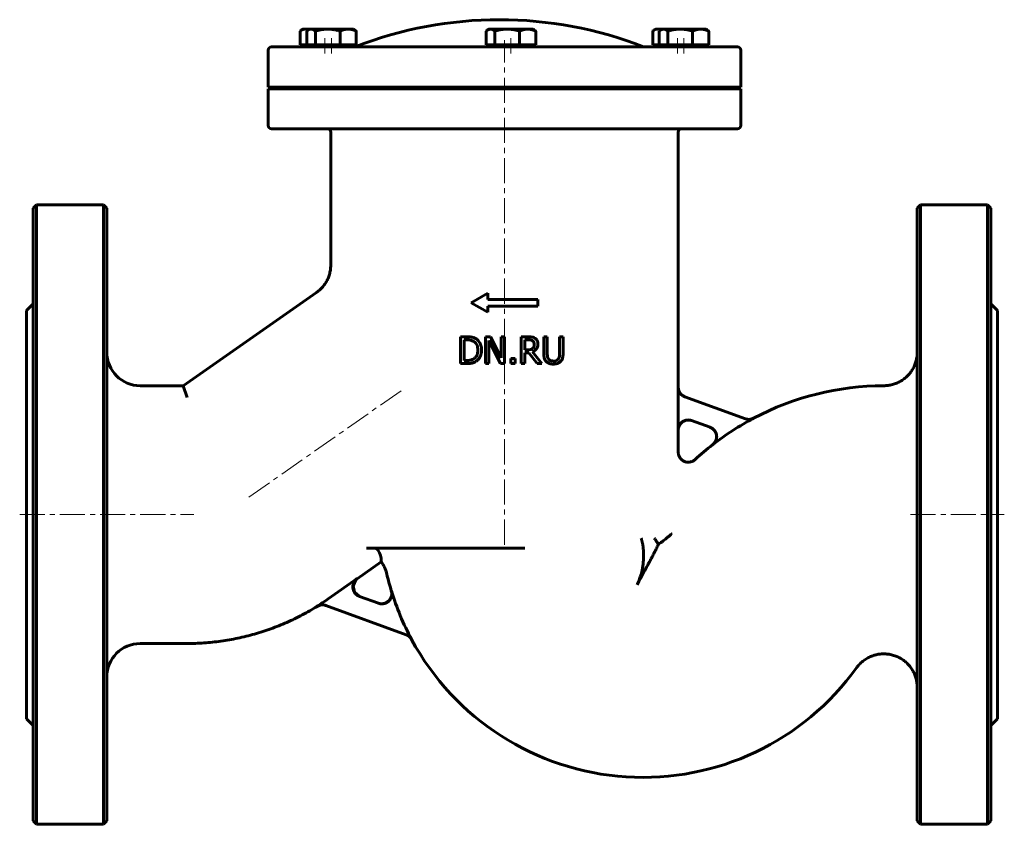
# Model space of a CAD drawing. Header units: millimetres. Extents: x -147 to 147, y -120 to 120.
import ezdxf

# ---------------------------------------------------------------- set-up
doc = ezdxf.new("R2010")
doc.units = ezdxf.units.MM
doc.linetypes.add('K5LT_AXLED', pattern=[12, 7.5, -1.5, 1.5, -1.5])
doc.linetypes.add('K5LT_BASIC', pattern=[0])
doc.layers.add('Системный слой (1)', color=7, linetype='Continuous', true_color=0x6c6c6c)

# ---------------------------------------------------------------- blocks, each defined once
blk = doc.blocks.new('U0')
at = {"layer": 'Системный слой (1)', "color": 143, "linetype": 'K5LT_BASIC', "lineweight": 60, "true_color": 0x33acca}
for p, q in [((-121, -27.66), (-121, 63.84)), ((-121, -119.16), (-121, -27.66))]:
    blk.add_line(p, q, dxfattribs=at)
blk = doc.blocks.new('U1')
at = {"layer": 'Системный слой (1)', "color": 143, "linetype": 'K5LT_BASIC', "lineweight": 60, "true_color": 0x33acca}
for start, end in [(90.123, 117.9012), (127.8808, 132.6134)]:
    blk.add_arc((111.2, -72.66), 83.5, start, end, dxfattribs=at)
blk = doc.blocks.new('U2')
at = {"layer": 'Системный слой (1)', "color": 143, "linetype": 'K5LT_BASIC', "lineweight": 60, "true_color": 0x33acca}
for p, q in [((49.64, 10.36), (49.64, 86.54)), ((49.64, -9.01), (49.64, -2.41))]:
    blk.add_line(p, q, dxfattribs=at)
blk = doc.blocks.new('U3')
at = {"layer": 'Системный слой (1)', "color": 143, "linetype": 'K5LT_BASIC', "lineweight": 60, "true_color": 0x33acca}
for p, q in [((-46.61, -47.14), (-46.22, -46.81)), ((-47.47, -48.9), (-46.61, -47.14)), ((-47.06, -50.81), (-47.47, -48.9)), ((-45.52, -52.08), (-47.06, -50.81))]:
    blk.add_line(p, q, dxfattribs=at)
blk = doc.blocks.new('U4')
at = {"layer": 'Системный слой (1)', "color": 143, "linetype": 'K5LT_BASIC', "lineweight": 60, "true_color": 0x33acca}
for p, q in [((143, 63.84), (143, -27.66)), ((143, -27.66), (143, -119.16))]:
    blk.add_line(p, q, dxfattribs=at)
blk = doc.blocks.new('U5')
at = {"layer": 'Системный слой (1)', "color": 143, "linetype": 'K5LT_BASIC', "lineweight": 60, "true_color": 0x33acca}
for p, q in [((-143, 63.84), (-143, -27.66)), ((-143, -27.66), (-143, -119.16))]:
    blk.add_line(p, q, dxfattribs=at)
blk = doc.blocks.new('U6')
at = {"layer": 'Системный слой (1)', "color": 143, "linetype": 'K5LT_BASIC', "lineweight": 60, "true_color": 0x33acca}
for p, q in [((121, -27.66), (121, 63.84)), ((121, -119.16), (121, -27.66))]:
    blk.add_line(p, q, dxfattribs=at)
blk = doc.blocks.new('U7')
at = {"layer": 'Системный слой (1)', "color": 143, "linetype": 'K5LT_BASIC', "lineweight": 60, "true_color": 0x33acca}
for p, q in [((-145, -27.66), (-145, 33.34)), ((-145, -88.66), (-145, -27.66))]:
    blk.add_line(p, q, dxfattribs=at)
blk = doc.blocks.new('U8')
at = {"layer": 'Системный слой (1)', "color": 143, "linetype": 'K5LT_BASIC', "lineweight": 60, "true_color": 0x33acca}
for start, end in [(193.0608, 196.8578), (208.3372, 324.3458)]:
    blk.add_arc((39.09, -27.66), 78.5, start, end, dxfattribs=at)
blk = doc.blocks.new('U9')
at = {"layer": 'Системный слой (1)', "color": 143, "linetype": 'K5LT_BASIC', "lineweight": 60, "true_color": 0x33acca}
for p, q in [((145, -27.66), (145, 33.34)), ((145, -88.66), (145, -27.66))]:
    blk.add_line(p, q, dxfattribs=at)
blk = doc.blocks.new('U10')
at = {"layer": 'Системный слой (1)', "color": 143, "linetype": 'K5LT_BASIC', "lineweight": 60, "true_color": 0x33acca}
for p, q in [((42.18, 116.89), (42.02, 116.76)), ((42.34, 117), (42.18, 116.89)), ((42.49, 117.1), (42.34, 117)), ((42.77, 117.23), (42.49, 117.1)), ((43.04, 117.31), (42.77, 117.23)), ((43.31, 117.34), (43.04, 117.31))]:
    blk.add_line(p, q, dxfattribs=at)
blk = doc.blocks.new('U11')
at = {"layer": 'Системный слой (1)', "color": 143, "linetype": 'K5LT_BASIC', "lineweight": 60, "true_color": 0x33acca}
for p, q in [((43.62, 117.3), (43.31, 117.34)), ((43.94, 117.19), (43.62, 117.3)), ((44.27, 117), (43.94, 117.19))]:
    blk.add_line(p, q, dxfattribs=at)
blk = doc.blocks.new('U12')
at = {"layer": 'Системный слой (1)', "color": 143, "linetype": 'K5LT_BASIC', "lineweight": 60, "true_color": 0x33acca}
for p, q in [((44.12, 116.89), (43.96, 116.76)), ((44.28, 117), (44.12, 116.89)), ((44.43, 117.1), (44.28, 117)), ((44.71, 117.23), (44.43, 117.1)), ((44.97, 117.31), (44.71, 117.23)), ((45.24, 117.34), (44.97, 117.31))]:
    blk.add_line(p, q, dxfattribs=at)
blk = doc.blocks.new('U13')
at = {"layer": 'Системный слой (1)', "color": 143, "linetype": 'K5LT_BASIC', "lineweight": 60, "true_color": 0x33acca}
for p, q in [((-72.79, 99.54), (37.32, 99.54)), ((37.32, 99.54), (68.3, 99.54))]:
    blk.add_line(p, q, dxfattribs=at)
blk = doc.blocks.new('U14')
at = {"layer": 'Системный слой (1)', "color": 143, "linetype": 'K5LT_BASIC', "lineweight": 60, "true_color": 0x33acca}
for p, q in [((-7.54, 116.89), (-7.7, 116.76)), ((-7.38, 117), (-7.54, 116.89)), ((-7.23, 117.1), (-7.38, 117)), ((-6.95, 117.23), (-7.23, 117.1)), ((-6.68, 117.31), (-6.95, 117.23)), ((-6.42, 117.34), (-6.68, 117.31))]:
    blk.add_line(p, q, dxfattribs=at)
blk = doc.blocks.new('U15')
at = {"layer": 'Системный слой (1)', "color": 143, "linetype": 'K5LT_BASIC', "lineweight": 60, "true_color": 0x33acca}
for p, q in [((-61.13, 116.89), (-61.29, 116.76)), ((-60.97, 117), (-61.13, 116.89)), ((-60.82, 117.1), (-60.97, 117)), ((-60.55, 117.23), (-60.82, 117.1)), ((-60.28, 117.31), (-60.55, 117.23)), ((-60.01, 117.34), (-60.28, 117.31))]:
    blk.add_line(p, q, dxfattribs=at)
blk = doc.blocks.new('U16')
at = {"layer": 'Системный слой (1)', "color": 143, "linetype": 'K5LT_BASIC', "lineweight": 60, "true_color": 0x33acca}
for p, q in [((-63.07, 116.89), (-63.23, 116.76)), ((-62.91, 117), (-63.07, 116.89)), ((-62.76, 117.1), (-62.91, 117)), ((-62.48, 117.23), (-62.76, 117.1)), ((-62.21, 117.31), (-62.48, 117.23)), ((-61.95, 117.34), (-62.21, 117.31))]:
    blk.add_line(p, q, dxfattribs=at)
blk = doc.blocks.new('U17')
at = {"layer": 'Системный слой (1)', "color": 143, "linetype": 'K5LT_BASIC', "lineweight": 60, "true_color": 0x33acca}
for p, q in [((-61.63, 117.3), (-61.95, 117.34)), ((-61.31, 117.19), (-61.63, 117.3)), ((-60.98, 117), (-61.31, 117.19))]:
    blk.add_line(p, q, dxfattribs=at)

msp = doc.modelspace()

# ---------------------------------------------------------------- linework, layer by layer
at = {"layer": 'Системный слой (1)', "color": 143, "linetype": 'K5LT_BASIC', "lineweight": 60, "true_color": 0x33acca}
for p, q in [((-63.23, 112.64), (-63.23, 116.76)), ((-62.34, 117.34), (-62.76, 117.1)), ((-62.34, 117.34), (-61.95, 117.34)), ((-61.95, 117.34), (-60.4, 117.34)), ((-61.29, 112.64), (-61.29, 116.76)), ((-60.4, 117.34), (-60.82, 117.1)), ((-60.4, 117.34), (-60.01, 117.34)), ((-60.01, 117.34), (-55.03, 117.34)), ((-58.72, 112.64), (-58.72, 116.76)), ((-55.03, 117.34), (-48.92, 117.34)), ((-51.33, 112.64), (-51.33, 116.76)), ((-48.92, 117.34), (-47.4, 117.34)), ((-47.4, 117.34), (-46.98, 117.1)), ((-46.51, 112.64), (-46.51, 116.76)), ((-7.7, 112.64), (-7.7, 116.76)), ((-6.81, 117.34), (-7.23, 117.1)), ((-6.81, 117.34), (-6.42, 117.34)), ((-6.42, 117.34), (-1.43, 117.34)), ((-5.13, 112.64), (-5.13, 116.76)), ((-1.43, 117.34), (4.67, 117.34)), ((2.26, 112.64), (2.26, 116.76)), ((4.67, 117.34), (6.19, 117.34)), ((6.19, 117.34), (6.61, 117.1)), ((7.08, 112.64), (7.08, 116.76)), ((42.02, 112.64), (42.02, 116.76)), ((42.91, 117.34), (42.49, 117.1)), ((42.91, 117.34), (43.31, 117.34)), ((43.31, 117.34), (44.85, 117.34)), ((43.96, 112.64), (43.96, 116.76)), ((44.85, 117.34), (44.43, 117.1)), ((44.85, 117.34), (45.24, 117.34)), ((45.24, 117.34), (50.22, 117.34)), ((46.53, 112.64), (46.53, 116.76)), ((50.22, 117.34), (56.33, 117.34)), ((53.92, 112.64), (53.92, 116.76)), ((56.33, 117.34), (57.85, 117.34)), ((57.85, 117.34), (58.27, 117.1)), ((58.74, 112.64), (58.74, 116.76)), ((67.3, 112.04), (-71.79, 112.04)), ((-61.95, 112.64), (-63.23, 112.64)), ((-62.34, 112.64), (-62.34, 112.04)), ((-61.29, 112.64), (-61.95, 112.64)), ((-60.01, 112.64), (-61.29, 112.64)), ((-60.4, 112.64), (-60.4, 112.04)), ((-58.72, 112.64), (-60.01, 112.64)), ((-55.03, 112.64), (-58.72, 112.64)), ((-51.33, 112.64), (-55.03, 112.64)), ((-48.92, 112.64), (-51.33, 112.64)), ((-46.51, 112.64), (-48.92, 112.64)), ((-47.4, 112.64), (-47.4, 112.04)), ((-6.42, 112.64), (-7.7, 112.64)), ((-6.81, 112.64), (-6.81, 112.04)), ((-5.13, 112.64), (-6.42, 112.64)), ((-1.43, 112.64), (-5.13, 112.64)), ((2.26, 112.64), (-1.43, 112.64)), ((4.67, 112.64), (2.26, 112.64)), ((7.08, 112.64), (4.67, 112.64)), ((6.19, 112.64), (6.19, 112.04)), ((43.31, 112.64), (42.02, 112.64)), ((42.91, 112.64), (42.91, 112.04)), ((43.96, 112.64), (43.31, 112.64)), ((45.24, 112.64), (43.96, 112.64)), ((44.85, 112.64), (44.85, 112.04)), ((46.53, 112.64), (45.24, 112.64)), ((50.22, 112.64), (46.53, 112.64)), ((53.92, 112.64), (50.22, 112.64)), ((56.33, 112.64), (53.92, 112.64)), ((58.74, 112.64), (56.33, 112.64)), ((57.85, 112.64), (57.85, 112.04)), ((-72.79, 100.04), (-72.79, 111.04)), ((68.3, 100.04), (68.3, 111.04)), ((-72.79, 100.04), (68.3, 100.04)), ((-9.74, 99.54), (-9.74, 100.04)), ((5.26, 99.54), (5.26, 100.04)), ((-72.79, 88.54), (-72.79, 99.54)), ((68.3, 88.54), (68.3, 99.54)), ((-71.79, 87.54), (67.3, 87.54)), ((-54.13, 46.86), (-54.13, 86.54)), ((-143, 63.84), (-142, 64.84)), ((-142, -27.66), (-142, 64.84)), ((-122, 64.84), (-142, 64.84)), ((-122, 64.84), (-122, -27.66)), ((-121, 63.84), (-122, 64.84)), ((121, 63.84), (122, 64.84)), ((122, 64.84), (122, -27.66)), ((142, 64.84), (122, 64.84)), ((142, -27.66), (142, 64.84)), ((143, 63.84), (142, 64.84)), ((-54.13, 46.86), (-54.13, 46.86)), ((-98.14, 10.84), (-58.39, 38.67)), ((-58.39, 38.67), (-58.39, 38.67)), ((-12.24, 35.62), (-7.24, 38.46)), ((-7.24, 36.62), (-7.24, 38.46)), ((-145, 33.34), (-143, 35.34)), ((-12.24, 35.62), (-7.24, 32.79)), ((-7.24, 36.62), (7.76, 36.62)), ((7.76, 34.62), (7.76, 36.62)), ((145, 33.34), (143, 35.34)), ((-7.24, 32.79), (-7.24, 34.62)), ((-7.24, 34.62), (7.76, 34.62)), ((-15.4, 25.47), (-15.4, 17.47)), ((-13.58, 25.47), (-15.4, 25.47)), ((-14.33, 24.55), (-13.52, 24.55)), ((-14.33, 18.39), (-14.33, 24.55)), ((-7.94, 25.47), (-7.94, 17.47)), ((-6.42, 25.47), (-7.94, 25.47)), ((-6.94, 24.37), (-3.4, 17.47)), ((-6.94, 17.47), (-6.94, 24.37)), ((-3.2, 19.14), (-6.42, 25.47)), ((-3.2, 25.47), (-3.2, 19.14)), ((-2.21, 25.47), (-3.2, 25.47)), ((-2.21, 17.47), (-2.21, 25.47)), ((2.74, 25.47), (2.74, 17.47)), ((4.8, 25.47), (2.74, 25.47)), ((3.81, 21.54), (3.81, 24.55)), ((3.81, 24.55), (4.86, 24.55)), ((10.53, 25.47), (9.47, 25.47)), ((9.47, 25.47), (9.47, 20.48)), ((10.53, 20.48), (10.53, 25.47)), ((15.26, 25.47), (14.2, 25.47)), ((14.2, 25.47), (14.2, 20.45)), ((15.26, 20.48), (15.26, 25.47)), ((4.74, 21.54), (3.81, 21.54)), ((3.81, 17.47), (3.81, 20.65)), ((3.81, 20.65), (5.02, 20.65)), ((5.02, 20.65), (7.55, 17.47)), ((8.93, 17.47), (6.09, 20.95)), ((-13.52, 18.39), (-14.33, 18.39)), ((-0.38, 19), (-0.38, 17.47)), ((0.9, 19), (-0.38, 19)), ((0.9, 17.47), (0.9, 19)), ((-15.4, 17.47), (-13.56, 17.47)), ((-7.94, 17.47), (-6.94, 17.47)), ((-3.4, 17.47), (-2.21, 17.47)), ((-0.38, 17.47), (0.9, 17.47)), ((2.74, 17.47), (3.81, 17.47)), ((7.55, 17.47), (8.93, 17.47)), ((-111, 10.84), (-98.14, 10.84)), ((-97.04, 7.34), (-98.14, 10.84)), ((49.62, -2.4), (49.62, 10.37)), ((69.73, 0.95), (51.59, 7.55)), ((53.64, 0.42), (59.14, -1.58)), ((49.64, -9), (49.64, -9.01)), ((54.67, -11.21), (54.67, -11.21)), ((-142, -120.16), (-142, -27.66)), ((-122, -27.66), (-122, -120.16)), ((122, -27.66), (122, -120.16)), ((142, -120.16), (142, -27.66)), ((-43.47, -37.66), (3.88, -37.66)), ((-46.22, -46.81), (-39.04, -41.78)), ((-54.89, -52.85), (-46.25, -46.79)), ((-39.9, -54.13), (-45.55, -52.07)), ((-55.63, -54.79), (-31.58, -63.54)), ((-111, -66.16), (-97.04, -66.16)), ((-145, -88.66), (-143, -90.66)), ((145, -88.66), (143, -90.66)), ((-143, -119.16), (-142, -120.16)), ((-122, -120.16), (-142, -120.16)), ((-121, -119.16), (-122, -120.16)), ((121, -119.16), (122, -120.16)), ((142, -120.16), (122, -120.16)), ((143, -119.16), (142, -120.16))]:
    msp.add_line(p, q, dxfattribs=at)
at = {"layer": 'Системный слой (1)', "color": 30, "linetype": 'K5LT_AXLED', "lineweight": 18, "true_color": 0xff8000}
for p, q in [((-55.84, 114.64), (-55.84, 110.04)), ((-53.9, 114.64), (-53.9, 110.04)), ((-2.24, -36.66), (-2.24, 114.04)), ((-0.31, 114.64), (-0.31, 110.04)), ((49.41, 114.64), (49.41, 110.04)), ((51.35, 114.64), (51.35, 110.04)), ((-78.6, -22.48), (-32.09, 10.09)), ((-147, -27.66), (-95.04, -27.66)), ((119, -27.66), (147, -27.66))]:
    msp.add_line(p, q, dxfattribs=at)
at = {"layer": 'Системный слой (1)', "color": 143, "linetype": 'K5LT_BASIC', "lineweight": 60, "true_color": 0x33acca}
for centre, radius, start, end in [((-3.76, 2.03), 118.13, 68.6246, 111.3754), ((-71.79, 111.04), 1, 90, 180), ((67.3, 111.04), 1, 0, 90), ((-71.79, 88.54), 1, 180, 270), ((67.3, 88.54), 1, 270, 0), ((-55.13, 86.54), 1, 0, 90), ((50.64, 86.54), 1, 90, 180), ((-111, 20.84), 10, 180, 270), ((111.2, -72.66), 83.47, 117.8824, 127.8677), ((-97.04, 7.34), 73.47, 301.8675, 305), ((39.09, -27.66), 78.47, 196.8744, 208.3621), ((-111, -76.16), 10, 90, 180)]:
    msp.add_arc(centre, radius, start, end, dxfattribs=at)
for points, weights in [([(-58.72, 116.76), (-59.41, 117.34), (-60.01, 117.34)], [1, 1.0379548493, 1]), ([(-55.03, 117.34), (-56.74, 117.34), (-58.72, 116.76)], [1, 1.0379548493, 1]), ([(-51.33, 116.76), (-53.31, 117.34), (-55.03, 117.34)], [1, 1.0379548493, 1]), ([(-48.92, 117.34), (-50.04, 117.34), (-51.33, 116.76)], [1, 1.0379548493, 1]), ([(-46.51, 116.76), (-47.8, 117.34), (-48.92, 117.34)], [1, 1.0379548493, 1]), ([(-46.98, 117.1), (-46.76, 116.96), (-46.51, 116.76)], [1.01724949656, 1.01325102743, 1]), ([(-5.13, 116.76), (-5.82, 117.34), (-6.42, 117.34)], [1, 1.0379548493, 1]), ([(-1.43, 117.34), (-3.15, 117.34), (-5.13, 116.76)], [1, 1.0379548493, 1]), ([(2.26, 116.76), (0.28, 117.34), (-1.43, 117.34)], [1, 1.0379548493, 1]), ([(4.67, 117.34), (3.55, 117.34), (2.26, 116.76)], [1, 1.0379548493, 1]), ([(7.08, 116.76), (5.79, 117.34), (4.67, 117.34)], [1, 1.0379548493, 1]), ([(6.61, 117.1), (6.84, 116.96), (7.08, 116.76)], [1.01724949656, 1.01325102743, 1]), ([(46.53, 116.76), (45.84, 117.34), (45.24, 117.34)], [1, 1.0379548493, 1]), ([(50.22, 117.34), (48.51, 117.34), (46.53, 116.76)], [1, 1.0379548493, 1]), ([(53.92, 116.76), (51.94, 117.34), (50.22, 117.34)], [1, 1.0379548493, 1]), ([(56.33, 117.34), (55.21, 117.34), (53.92, 116.76)], [1, 1.0379548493, 1]), ([(58.74, 116.76), (57.45, 117.34), (56.33, 117.34)], [1, 1.0379548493, 1]), ([(58.27, 117.1), (58.49, 116.96), (58.74, 116.76)], [1.01724949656, 1.01325102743, 1]), ([(-58.21, -55.07), (-76.04, -66.16), (-97.04, -66.16)], [0.992417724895, 0.957883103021, 1])]:
    msp.add_rational_spline(points, weights, degree=2, dxfattribs=at)
for points, knots in [([(-58.39, 38.67), (-58.39, 38.67), (-58.39, 38.67), (-58.38, 38.67), (-58.38, 38.68), (-58.37, 38.68), (-58.37, 38.68), (-58.36, 38.69), (-58.35, 38.7), (-58.33, 38.71), (-58.31, 38.72), (-58.27, 38.75), (-58.24, 38.77), (-58.16, 38.83), (-58.11, 38.87), (-57.95, 39), (-57.84, 39.08), (-57.54, 39.33), (-57.35, 39.5), (-56.85, 39.99), (-56.56, 40.31), (-56.01, 41.01), (-55.76, 41.37), (-55.31, 42.12), (-55.11, 42.51), (-54.77, 43.29), (-54.63, 43.69), (-54.39, 44.52), (-54.3, 44.94), (-54.16, 45.86), (-54.13, 46.36), (-54.13, 46.86)], [0, 0, 0, 0, 0.011433, 0.011433, 0.028584, 0.028584, 0.060026, 0.060026, 0.120051, 0.120051, 0.237244, 0.237244, 0.465913, 0.465913, 0.911818, 0.911818, 1.780761, 1.780761, 3.472913, 3.472913, 6.361192, 6.361192, 9.270521, 9.270521, 12.087525, 12.087525, 14.875972, 14.875972, 17.725815, 17.725815, 20.998214, 20.998214, 20.998214, 20.998214]), ([(-10.71, 24.84), (-10.95, 24.99), (-11.2, 25.11), (-11.53, 25.22), (-11.59, 25.24), (-11.69, 25.27), (-11.75, 25.29), (-11.86, 25.32), (-11.92, 25.33), (-12.05, 25.36), (-12.12, 25.37), (-12.29, 25.4), (-12.39, 25.41), (-12.61, 25.43), (-12.73, 25.44), (-12.92, 25.46), (-12.97, 25.46), (-13.16, 25.47), (-13.3, 25.47), (-13.48, 25.47), (-13.53, 25.47), (-13.58, 25.47)], [-0.555884, -0.555884, -0.555884, -0.555884, -0.3283063, -0.3283063, -0.2792776, -0.2792776, -0.2372535, -0.2372535, -0.1998567, -0.1998567, -0.1599136, -0.1599136, -0.118033, -0.118033, -0.071999, -0.071999, -0.0560341, -0.0560341, -0.0144353, -0.0144353, 0, 0, 0, 0]), ([(-13.52, 24.55), (-13.42, 24.55), (-13.32, 24.55), (-13.13, 24.54), (-13.03, 24.54), (-12.83, 24.52), (-12.73, 24.51), (-12.58, 24.49), (-12.53, 24.48), (-12.44, 24.46), (-12.41, 24.46), (-12.35, 24.45), (-12.34, 24.44), (-12.32, 24.44), (-12, 24.36), (-11.69, 24.24), (-11.41, 24.07)], [-0.161124, -0.161124, -0.161124, -0.161124, -0.151269, -0.151269, -0.1399248, -0.1399248, -0.1249114, -0.1249114, -0.1146278, -0.1146278, -0.1058075, -0.1058075, -0.1007845, -0.1007845, -0.1002996, 0, 0, 0, 0]), ([(-11.41, 24.07), (-11.19, 23.94), (-11, 23.77), (-10.67, 23.38), (-10.54, 23.15), (-10.26, 22.46), (-10.2, 21.96), (-10.2, 21.48)], [-0.3010537, -0.3010537, -0.3010537, -0.3010537, -0.223843, -0.223843, -0.1456201, -0.1456201, 0, 0, 0, 0]), ([(-9.09, 21.47), (-9.09, 21.83), (-9.12, 22.2), (-9.29, 23.01), (-9.43, 23.31), (-9.72, 23.89), (-9.99, 24.25), (-10.45, 24.65), (-10.58, 24.75), (-10.71, 24.84)], [-0.2886981, -0.2886981, -0.2886981, -0.2886981, -0.2426698, -0.2426698, -0.1847371, -0.1847371, -0.0481766, -0.0481766, 0, 0, 0, 0]), ([(6.84, 25.05), (6.66, 25.16), (6.47, 25.26), (6.16, 25.36), (5.98, 25.4), (5.49, 25.45), (5.32, 25.46), (5.03, 25.47), (4.92, 25.47), (4.8, 25.47)], [-0.3617489, -0.3617489, -0.3617489, -0.3617489, -0.1864354, -0.1864354, -0.0853842, -0.0853842, -0.0347126, -0.0347126, 0, 0, 0, 0]), ([(4.86, 24.55), (4.95, 24.55), (5.03, 24.55), (5.21, 24.54), (5.3, 24.53), (5.42, 24.52), (5.47, 24.51), (5.54, 24.5), (5.57, 24.5), (5.6, 24.49), (5.6, 24.49), (5.62, 24.49), (5.63, 24.48), (5.82, 24.44), (5.98, 24.38), (6.13, 24.28)], [-0.09337178, -0.09337178, -0.09337178, -0.09337178, -0.08523344, -0.08523344, -0.07309306, -0.07309306, -0.0654754, -0.0654754, -0.05887966, -0.05887966, -0.05785773, -0.05785773, -0.05401504, -0.05401504, 0, 0, 0, 0]), ([(6.13, 24.28), (6.22, 24.22), (6.31, 24.15), (6.4, 24.03), (6.44, 23.97), (6.48, 23.91), (6.5, 23.86), (6.51, 23.85), (6.52, 23.82), (6.53, 23.8), (6.61, 23.61), (6.64, 23.41), (6.64, 23.22)], [-0.1113008, -0.1113008, -0.1113008, -0.1113008, -0.0863394, -0.0863394, -0.0773635, -0.0683456, -0.0683456, -0.0637897, -0.0637897, -0.0586328, -0.0586328, 0, 0, 0, 0]), ([(7.75, 23.3), (7.75, 23.48), (7.73, 23.67), (7.66, 24.01), (7.61, 24.16), (7.52, 24.32), (7.51, 24.34), (7.49, 24.38), (7.47, 24.41), (7.43, 24.47), (7.4, 24.51), (7.34, 24.6), (7.29, 24.66), (7.19, 24.76), (7.15, 24.81), (7.08, 24.87), (7.06, 24.88), (6.98, 24.95), (6.91, 25), (6.84, 25.05)], [-0.3853342, -0.3853342, -0.3853342, -0.3853342, -0.2517642, -0.2517642, -0.1330798, -0.1330798, -0.1213469, -0.1213469, -0.1032338, -0.1032338, -0.0821794, -0.0821794, -0.054092, -0.054092, -0.033229, -0.033229, -0.0260046, -0.0260046, 0, 0, 0, 0]), ([(-10.2, 21.48), (-10.2, 21.12), (-10.23, 20.75), (-10.37, 20.17), (-10.47, 19.87), (-10.84, 19.31), (-11.06, 19.1), (-11.31, 18.92)], [-0.3641059, -0.3641059, -0.3641059, -0.3641059, -0.2010935, -0.2010935, -0.0940843, -0.0940843, 0, 0, 0, 0]), ([(-10.72, 18.11), (-10.49, 18.26), (-10.29, 18.44), (-9.91, 18.86), (-9.75, 19.09), (-9.38, 19.75), (-9.19, 20.26), (-9.1, 21.09), (-9.09, 21.28), (-9.09, 21.47)], [-0.4828583, -0.4828583, -0.4828583, -0.4828583, -0.3685994, -0.3685994, -0.2500481, -0.2500481, -0.0560682, -0.0560682, 0, 0, 0, 0]), ([(6.18, 21.96), (6.1, 21.87), (6.01, 21.8), (5.75, 21.67), (5.62, 21.64), (5.3, 21.56), (5.01, 21.54), (4.74, 21.54)], [-0.1121169, -0.1121169, -0.1121169, -0.1121169, -0.1002924, -0.1002924, -0.0832673, -0.0832673, 0, 0, 0, 0]), ([(6.09, 20.95), (6.39, 21.06), (6.67, 21.22), (7.04, 21.53), (7.26, 21.73), (7.58, 22.29), (7.67, 22.57), (7.74, 23.01), (7.75, 23.15), (7.75, 23.3)], [-0.4401489, -0.4401489, -0.4401489, -0.4401489, -0.2378299, -0.2378299, -0.1338015, -0.1338015, -0.0436476, -0.0436476, 0, 0, 0, 0]), ([(6.64, 23.22), (6.64, 23.07), (6.63, 22.91), (6.58, 22.68), (6.56, 22.6), (6.54, 22.51), (6.53, 22.5), (6.52, 22.45), (6.5, 22.42), (6.42, 22.22), (6.31, 22.08), (6.18, 21.96)], [-0.1232748, -0.1232748, -0.1232748, -0.1232748, -0.0887114, -0.0887114, -0.0681125, -0.0681125, -0.0644882, -0.0644882, -0.0538975, -0.0538975, 0, 0, 0, 0]), ([(111.02, 10.84), (111.45, 10.84), (111.88, 10.87), (112.73, 10.98), (113.16, 11.06), (114, 11.29), (114.42, 11.43), (115.22, 11.76), (115.6, 11.95), (116.35, 12.38), (116.71, 12.62), (117.4, 13.14), (117.73, 13.43), (118.33, 14.02), (118.6, 14.33), (119.12, 14.98), (119.36, 15.33), (119.8, 16.07), (120, 16.46), (120.35, 17.26), (120.5, 17.67), (120.73, 18.49), (120.82, 18.9), (120.96, 19.81), (121, 20.33), (121, 20.84)], [0, 0, 0, 0, 0.081635, 0.081635, 0.164911, 0.164911, 0.248536, 0.248536, 0.330694, 0.330694, 0.41303, 0.41303, 0.496695, 0.496695, 0.574296, 0.574296, 0.655946, 0.655946, 0.739245, 0.739245, 0.822891, 0.822891, 0.902191, 0.902191, 1, 1, 1, 1]), ([(-13.56, 17.47), (-13.1, 17.47), (-12.58, 17.49), (-11.86, 17.61), (-11.49, 17.7), (-10.93, 17.99), (-10.83, 18.05), (-10.72, 18.11)], [-0.4560733, -0.4560733, -0.4560733, -0.4560733, -0.1912877, -0.1912877, -0.0371306, -0.0371306, 0, 0, 0, 0]), ([(-11.31, 18.92), (-11.72, 18.64), (-12.1, 18.54), (-12.68, 18.42), (-13.12, 18.39), (-13.52, 18.39)], [-0.1814845, -0.1814845, -0.1814845, -0.1814845, -0.1252962, -0.1252962, 0, 0, 0, 0]), ([(9.47, 20.48), (9.47, 20.01), (9.51, 19.49), (9.69, 18.88), (9.79, 18.58), (10.1, 18.19), (10.17, 18.11), (10.24, 18.04)], [-0.4735667, -0.4735667, -0.4735667, -0.4735667, -0.1497615, -0.1497615, -0.0304745, -0.0304745, 0, 0, 0, 0]), ([(10.24, 18.04), (10.46, 17.82), (10.71, 17.66), (11.23, 17.44), (11.56, 17.35), (12.13, 17.31), (12.25, 17.3), (12.36, 17.3)], [-0.3557574, -0.3557574, -0.3557574, -0.3557574, -0.1794781, -0.1794781, -0.0360809, -0.0360809, 0, 0, 0, 0]), ([(10.88, 18.87), (10.76, 19.04), (10.68, 19.24), (10.57, 19.69), (10.55, 19.97), (10.54, 20.3), (10.53, 20.39), (10.53, 20.48)], [-0.1612302, -0.1612302, -0.1612302, -0.1612302, -0.0982214, -0.0982214, -0.0273246, -0.0273246, 0, 0, 0, 0]), ([(12.36, 18.21), (12.19, 18.21), (12.01, 18.22), (11.78, 18.27), (11.72, 18.28), (11.62, 18.31), (11.58, 18.33), (11.51, 18.35), (11.49, 18.37), (11.44, 18.39), (11.42, 18.39), (11.25, 18.48), (11.11, 18.58), (10.95, 18.76), (10.91, 18.81), (10.88, 18.87)], [-0.1416517, -0.1416517, -0.1416517, -0.1416517, -0.1087626, -0.1087626, -0.0974352, -0.0974352, -0.0866015, -0.0866015, -0.0790734, -0.0790734, -0.07277, -0.07277, -0.0199128, -0.0199128, 0, 0, 0, 0]), ([(13.85, 18.87), (13.79, 18.77), (13.72, 18.69), (13.55, 18.54), (13.45, 18.47), (13.23, 18.36), (12.99, 18.26), (12.53, 18.21), (12.45, 18.21), (12.36, 18.21)], [-0.3447141, -0.3447141, -0.3447141, -0.3447141, -0.246651, -0.246651, -0.1447701, -0.1447701, -0.0256816, -0.0256816, 0, 0, 0, 0]), ([(12.36, 17.3), (12.72, 17.3), (13.09, 17.33), (13.82, 17.54), (14.09, 17.7), (14.37, 17.92), (14.43, 17.98), (14.5, 18.04)], [-0.1839629, -0.1839629, -0.1839629, -0.1839629, -0.1098857, -0.1098857, -0.0274529, -0.0274529, 0, 0, 0, 0]), ([(14.2, 20.45), (14.2, 20.19), (14.18, 19.9), (14.12, 19.48), (14.07, 19.26), (13.92, 18.97), (13.89, 18.92), (13.85, 18.87)], [-0.2283404, -0.2283404, -0.2283404, -0.2283404, -0.0992572, -0.0992572, -0.0185564, -0.0185564, 0, 0, 0, 0]), ([(14.5, 18.04), (14.62, 18.16), (14.73, 18.29), (14.91, 18.58), (14.99, 18.74), (15.15, 19.2), (15.22, 19.6), (15.26, 20.21), (15.26, 20.35), (15.26, 20.48)], [-0.3445757, -0.3445757, -0.3445757, -0.3445757, -0.2647636, -0.2647636, -0.1847968, -0.1847968, -0.0401311, -0.0401311, 0, 0, 0, 0]), ([(49.62, 10.37), (49.62, 10.27), (49.62, 10.17), (49.64, 9.97), (49.66, 9.87), (49.7, 9.68), (49.72, 9.58), (49.78, 9.4), (49.81, 9.32), (49.88, 9.14), (49.92, 9.05), (50.02, 8.87), (50.07, 8.78), (50.19, 8.61), (50.25, 8.52), (50.37, 8.38), (50.42, 8.32), (50.55, 8.19), (50.63, 8.13), (50.78, 8), (50.86, 7.94), (50.96, 7.87), (50.98, 7.86), (51.08, 7.79), (51.17, 7.74), (51.35, 7.65), (51.44, 7.61), (51.55, 7.57), (51.57, 7.56), (51.59, 7.55)], [0, 0, 0, 0, 0.0299686, 0.0299686, 0.0603832, 0.0603832, 0.0909561, 0.0909561, 0.1171666, 0.1171666, 0.1477339, 0.1477339, 0.1789675, 0.1789675, 0.2102011, 0.2102011, 0.2343892, 0.2343892, 0.2646141, 0.2646141, 0.2950442, 0.2950442, 0.3009617, 0.3009617, 0.3313968, 0.3313968, 0.3615682, 0.3615682, 0.3675357, 0.3675357, 0.3675357, 0.3675357]), ([(49.64, 10.36), (49.64, 9.67), (50.08, 8.45), (51.12, 7.72), (51.61, 7.55)], [0, 0, 0, 0, 0.571428, 1, 1, 1, 1]), ([(53.64, 0.42), (53.55, 0.46), (53.45, 0.48), (53.26, 0.53), (53.16, 0.55), (52.96, 0.58), (52.86, 0.59), (52.67, 0.6), (52.58, 0.6), (52.39, 0.59), (52.29, 0.58), (52.09, 0.55), (51.99, 0.53), (51.79, 0.49), (51.7, 0.46), (51.52, 0.4), (51.44, 0.36), (51.33, 0.31), (51.29, 0.29), (51.16, 0.23), (51.07, 0.17), (50.9, 0.07), (50.82, 0.01), (50.66, -0.12), (50.59, -0.19), (50.48, -0.29), (50.45, -0.32), (50.35, -0.43), (50.29, -0.5), (50.17, -0.67), (50.11, -0.75), (50, -0.92), (49.96, -1.01), (49.87, -1.18), (49.84, -1.26), (49.78, -1.43), (49.74, -1.53), (49.69, -1.72), (49.67, -1.82), (49.64, -2.02), (49.63, -2.12), (49.62, -2.28), (49.62, -2.34), (49.62, -2.4)], [0, 0, 0, 0, 0.0298413, 0.0298413, 0.0601935, 0.0601935, 0.0908583, 0.0908583, 0.1172901, 0.1172901, 0.1479191, 0.1479191, 0.1785672, 0.1785672, 0.2086287, 0.2086287, 0.2345588, 0.2345588, 0.2476565, 0.2476565, 0.277757, 0.277757, 0.3082215, 0.3082215, 0.3386459, 0.3386459, 0.3517745, 0.3517745, 0.3822962, 0.3822962, 0.4127733, 0.4127733, 0.4432876, 0.4432876, 0.4689367, 0.4689367, 0.499393, 0.499393, 0.5298957, 0.5298957, 0.559952, 0.559952, 0.5777946, 0.5777946, 0.5777946, 0.5777946]), ([(53.66, 0.41), (53.64, 0.42), (53.62, 0.43), (53.59, 0.44), (53.58, 0.44), (53.53, 0.46), (53.49, 0.47), (53.4, 0.5), (53.34, 0.51), (53.16, 0.55), (53.03, 0.57), (52.78, 0.59), (52.64, 0.59), (52.37, 0.58), (52.23, 0.57), (51.96, 0.52), (51.83, 0.48), (51.57, 0.4), (51.45, 0.35), (51.21, 0.24), (51.11, 0.18), (50.9, 0.04), (50.79, -0.04), (50.59, -0.21), (50.5, -0.3), (50.32, -0.5), (50.24, -0.6), (50.09, -0.82), (50.02, -0.93), (49.9, -1.16), (49.85, -1.28), (49.77, -1.53), (49.73, -1.66), (49.68, -1.92), (49.66, -2.05), (49.64, -2.25), (49.64, -2.33), (49.64, -2.41)], [0, 0, 0, 0, 0.167282, 0.167282, 0.278803, 0.278803, 0.557605, 0.557605, 1.05945, 1.05945, 2.007357, 2.007357, 3.067544, 3.067544, 4.143651, 4.143651, 5.215938, 5.215938, 6.263494, 6.263494, 7.227875, 7.227875, 8.239844, 8.239844, 9.276103, 9.276103, 10.314913, 10.314913, 11.329303, 11.329303, 12.345615, 12.345615, 13.37845, 13.37845, 14.408976, 14.408976, 15, 15, 15, 15]), ([(69.73, 0.95), (69.83, 0.92), (69.92, 0.89), (70.11, 0.84), (70.21, 0.82), (70.41, 0.79), (70.52, 0.78), (70.7, 0.77), (70.79, 0.77), (70.98, 0.78), (71.08, 0.79), (71.29, 0.82), (71.38, 0.84), (71.5, 0.86), (71.52, 0.87), (71.64, 0.9), (71.74, 0.93), (71.92, 1), (72.02, 1.04), (72.13, 1.1), (72.15, 1.11), (72.16, 1.12)], [0, 0, 0, 0, 0.0299179, 0.0299179, 0.0603231, 0.0603231, 0.0909926, 0.0909926, 0.1174713, 0.1174713, 0.1480598, 0.1480598, 0.1784801, 0.1784801, 0.1845819, 0.1845819, 0.2150567, 0.2150567, 0.2449632, 0.2449632, 0.2516786, 0.2516786, 0.2516786, 0.2516786]), ([(59.93, -6.76), (60.03, -6.68), (60.13, -6.59), (60.31, -6.41), (60.4, -6.31), (60.55, -6.1), (60.63, -5.99), (60.76, -5.76), (60.82, -5.64), (60.92, -5.39), (60.96, -5.27), (61.02, -5.02), (61.05, -4.89), (61.08, -4.63), (61.09, -4.49), (61.08, -4.23), (61.07, -4.09), (61.04, -3.83), (61.01, -3.7), (60.94, -3.45), (60.9, -3.34), (60.8, -3.1), (60.74, -2.99), (60.61, -2.77), (60.53, -2.65), (60.36, -2.44), (60.27, -2.33), (60.07, -2.14), (59.96, -2.05), (59.74, -1.88), (59.62, -1.81), (59.38, -1.68), (59.25, -1.62), (59.11, -1.57)], [0, 0, 0, 0, 0.060123, 0.060123, 0.121796, 0.121796, 0.184321, 0.184321, 0.246784, 0.246784, 0.308011, 0.308011, 0.368867, 0.368867, 0.431488, 0.431488, 0.494271, 0.494271, 0.555902, 0.555902, 0.615363, 0.615363, 0.674291, 0.674291, 0.738397, 0.738397, 0.803782, 0.803782, 0.869211, 0.869211, 0.933405, 0.933405, 1, 1, 1, 1]), ([(59.96, -6.77), (60.04, -6.71), (60.12, -6.64), (60.26, -6.5), (60.33, -6.43), (60.46, -6.28), (60.53, -6.2), (60.63, -6.04), (60.68, -5.97), (60.77, -5.81), (60.82, -5.71), (60.9, -5.53), (60.94, -5.44), (60.97, -5.32), (60.98, -5.31), (61.01, -5.2), (61.04, -5.1), (61.07, -4.93), (61.08, -4.86), (61.11, -4.7), (61.11, -4.59), (61.12, -4.39), (61.12, -4.29), (61.1, -4.09), (61.09, -3.99), (61.06, -3.81), (61.04, -3.72), (61.01, -3.59), (60.99, -3.54), (60.95, -3.4), (60.91, -3.3), (60.83, -3.12), (60.79, -3.03), (60.69, -2.85), (60.63, -2.77), (60.55, -2.66), (60.53, -2.63), (60.45, -2.52), (60.38, -2.44), (60.24, -2.29), (60.17, -2.22), (60.03, -2.09), (59.97, -2.04), (59.82, -1.93), (59.73, -1.87), (59.56, -1.77), (59.47, -1.72), (59.3, -1.64), (59.23, -1.61), (59.14, -1.58)], [0, 0, 0, 0, 0.0301028, 0.0301028, 0.0605595, 0.0605595, 0.0910383, 0.0910383, 0.1171636, 0.1171636, 0.1476574, 0.1476574, 0.1781064, 0.1781064, 0.1832798, 0.1832798, 0.2138161, 0.2138161, 0.2342424, 0.2342424, 0.2646948, 0.2646948, 0.2952518, 0.2952518, 0.3252784, 0.3252784, 0.3513446, 0.3513446, 0.3665106, 0.3665106, 0.3965427, 0.3965427, 0.4270413, 0.4270413, 0.4577504, 0.4577504, 0.4685617, 0.4685617, 0.4991761, 0.4991761, 0.5297386, 0.5297386, 0.554955, 0.554955, 0.5855385, 0.5855385, 0.615443, 0.615443, 0.6413577, 0.6413577, 0.6413577, 0.6413577]), ([(54.67, -11.21), (54.67, -11.21), (54.67, -11.21), (54.66, -11.22), (54.66, -11.22), (54.66, -11.22), (54.65, -11.22), (54.65, -11.23), (54.64, -11.24), (54.63, -11.25), (54.62, -11.26), (54.59, -11.28), (54.57, -11.3), (54.51, -11.35), (54.47, -11.38), (54.35, -11.47), (54.26, -11.53), (54.06, -11.65), (53.94, -11.71), (53.7, -11.81), (53.57, -11.86), (53.31, -11.93), (53.18, -11.96), (52.92, -11.99), (52.79, -12), (52.53, -12), (52.4, -12), (52.14, -11.96), (52.01, -11.94), (51.75, -11.87), (51.62, -11.83), (51.37, -11.73), (51.25, -11.67), (51.03, -11.54), (50.93, -11.47), (50.73, -11.32), (50.63, -11.24), (50.45, -11.06), (50.36, -10.96), (50.2, -10.76), (50.13, -10.66), (50, -10.44), (49.95, -10.33), (49.84, -10.09), (49.79, -9.97), (49.72, -9.71), (49.69, -9.58), (49.65, -9.3), (49.64, -9.15), (49.64, -9)], [0, 0, 0, 0, 0.01136, 0.01136, 0.0284, 0.0284, 0.05964, 0.05964, 0.11928, 0.11928, 0.235721, 0.235721, 0.462922, 0.462922, 0.905963, 0.905963, 1.769326, 1.769326, 2.924824, 2.924824, 4.089916, 4.089916, 5.242002, 5.242002, 6.353559, 6.353559, 7.470301, 7.470301, 8.625066, 8.625066, 9.792403, 9.792403, 10.950919, 10.950919, 12.016427, 12.016427, 13.116035, 13.116035, 14.226435, 14.226435, 15.327006, 15.327006, 16.397144, 16.397144, 17.563163, 17.563163, 18.723156, 18.723156, 19.99929, 19.99929, 19.99929, 19.99929]), ([(37.35, -48.66), (37.41, -48.54), (37.52, -48.31), (37.68, -47.96), (37.84, -47.59), (37.98, -47.23), (38.21, -46.61), (38.58, -45.47), (38.91, -44.04), (39.11, -42.71), (39.21, -41.8), (39.26, -41.03), (39.29, -40.4), (39.29, -39.91), (39.29, -39.55), (39.28, -39.19), (39.27, -38.73), (39.24, -38.26), (39.19, -37.81), (39.16, -37.48), (39.12, -37.16), (39.07, -36.85), (39.02, -36.55), (38.97, -36.26), (38.91, -35.97), (38.85, -35.69), (38.78, -35.42), (38.69, -35.07), (38.61, -34.82), (38.56, -34.66)], [0, 0, 0, 0, 0.855669, 1.7105, 2.564938, 3.418633, 4.272815, 6.817252, 10.96386, 13.36242, 14.930708, 16.458355, 17.941486, 18.66421, 19.372443, 20.075866, 20.769593, 22.142303, 22.826335, 23.501596, 24.166883, 24.820404, 25.470401, 26.115355, 26.758412, 27.400278, 28.043774, 28.691096, 30, 30, 30, 30]), ([(42.48, -34.66), (42.52, -34.72), (42.57, -34.8), (42.65, -34.92), (42.72, -35.02), (42.78, -35.11), (42.82, -35.18), (42.89, -35.28), (42.98, -35.42), (43.08, -35.58), (43.19, -35.74), (43.28, -35.87), (43.35, -35.98), (43.42, -36.08), (43.49, -36.18), (43.55, -36.28), (43.62, -36.38), (43.67, -36.45), (43.71, -36.5)], [0, 0, 0, 0, 1.698161, 2.364098, 3.51335, 4.462261, 5.191382, 5.603515, 7.521292, 9.223751, 10.495828, 12.640169, 13.404388, 14.191839, 15.805635, 16.614117, 17.416069, 19, 19, 19, 19]), ([(47.74, -33.39), (47.74, -33.39), (47.73, -33.39), (46.88, -34.07), (46.07, -34.8), (44.68, -35.86), (44.2, -36.2), (43.71, -36.5)], [-0.0009167, -0.0009167, -0.0009167, -0.0009167, 0, 0, 0.3487898, 0.3487898, 0.5255274, 0.5255274, 0.5255274, 0.5255274]), ([(-39.28, -39.84), (-39.64, -38.82), (-40.19, -37.67), (-40.77, -37.66), (-40.77, -37.66), (-40.77, -37.66)], [0, 0, 0, 0, 1.057627, 1.057627, 1.059425, 1.059425, 1.059425, 1.059425]), ([(43.71, -36.5), (43.5, -36.96), (43.12, -37.76), (42.67, -38.68), (42.2, -39.59), (41.71, -40.52), (41.19, -41.48), (40.7, -42.38), (40.26, -43.19), (39.73, -44.15), (39.36, -44.83), (38.99, -45.5), (38.63, -46.17), (38.28, -46.84), (38, -47.39), (37.7, -47.96), (37.49, -48.38), (37.35, -48.66)], [0, 0, 0, 0, 2.17273, 3.714014, 4.22775, 6.313834, 7.934593, 8.491683, 10.201861, 11.360713, 12.502365, 13.065662, 14.19796, 15.374823, 15.987437, 16.630713, 18, 18, 18, 18]), ([(-39.04, -41.78), (-39.04, -41.78), (-39.04, -41.78), (-39.04, -41.78), (-39.04, -41.78), (-39.04, -41.77), (-39.04, -41.77), (-39.03, -41.74), (-39.03, -41.71), (-39.03, -41.59), (-39.03, -41.49), (-39.03, -40.99), (-39.07, -40.42), (-39.28, -39.84)], [1.7839621, 1.7839621, 1.7839621, 1.7839621, 1.7863157, 1.7863157, 1.8108605, 1.8108605, 1.8482862, 1.8482862, 1.9567731, 1.9567731, 2.1177942, 2.1177942, 2.5693796, 2.5693796, 2.5693796, 2.5693796]), ([(-37.38, -45.4), (-37.38, -45.4), (-37.38, -45.4), (-37.38, -45.39), (-37.38, -45.39), (-37.38, -45.38), (-37.39, -45.38), (-37.39, -45.36), (-37.39, -45.35), (-37.4, -45.31), (-37.41, -45.29), (-37.42, -45.22), (-37.43, -45.18), (-37.47, -45.05), (-37.49, -44.96), (-37.57, -44.7), (-37.62, -44.53), (-37.8, -44.03), (-37.93, -43.7), (-38.27, -42.99), (-38.48, -42.61), (-38.82, -42.09), (-38.93, -41.93), (-39.04, -41.78)], [0, 0, 0, 0, 0.009899, 0.009899, 0.025738, 0.025738, 0.055436, 0.055436, 0.112852, 0.112852, 0.225703, 0.225703, 0.449426, 0.449426, 0.892913, 0.892913, 1.771967, 1.771967, 3.514236, 3.514236, 5.646982, 5.646982, 6.574075, 6.574075, 6.574075, 6.574075]), ([(-46.25, -46.79), (-46.33, -46.85), (-46.41, -46.91), (-46.56, -47.05), (-46.64, -47.12), (-46.78, -47.26), (-46.84, -47.34), (-46.96, -47.49), (-47.01, -47.56), (-47.11, -47.72), (-47.16, -47.8), (-47.25, -47.98), (-47.29, -48.08), (-47.34, -48.2), (-47.35, -48.23), (-47.39, -48.35), (-47.42, -48.45), (-47.46, -48.6), (-47.47, -48.66), (-47.5, -48.81), (-47.51, -48.91), (-47.53, -49.11), (-47.53, -49.21), (-47.52, -49.41), (-47.52, -49.51), (-47.5, -49.7), (-47.48, -49.78), (-47.45, -49.95), (-47.43, -50.02), (-47.38, -50.19), (-47.34, -50.29), (-47.27, -50.48), (-47.22, -50.57), (-47.12, -50.76), (-47.06, -50.85), (-46.95, -51.02), (-46.89, -51.1), (-46.75, -51.26), (-46.68, -51.33), (-46.53, -51.48), (-46.45, -51.55), (-46.29, -51.68), (-46.2, -51.74), (-46.03, -51.85), (-45.94, -51.9), (-45.76, -51.99), (-45.67, -52.03), (-45.57, -52.07), (-45.56, -52.07), (-45.55, -52.07)], [0, 0, 0, 0, 0.0301003, 0.0301003, 0.0605597, 0.0605597, 0.0910495, 0.0910495, 0.1171778, 0.1171778, 0.1476827, 0.1476827, 0.1781199, 0.1781199, 0.1875945, 0.1875945, 0.2181306, 0.2181306, 0.2342531, 0.2342531, 0.2646795, 0.2646795, 0.2952459, 0.2952459, 0.3253281, 0.3253281, 0.3513383, 0.3513383, 0.3751112, 0.3751112, 0.4051995, 0.4051995, 0.4368694, 0.4368694, 0.4685393, 0.4685393, 0.4991262, 0.4991262, 0.5308107, 0.5308107, 0.5624951, 0.5624951, 0.593126, 0.593126, 0.6247955, 0.6247955, 0.6542957, 0.6542957, 0.656465, 0.656465, 0.656465, 0.656465]), ([(-36.04, -50.43), (-36, -50.55), (-35.97, -50.68), (-35.93, -50.93), (-35.92, -51.06), (-35.91, -51.33), (-35.91, -51.46), (-35.94, -51.73), (-35.96, -51.86), (-36.02, -52.11), (-36.06, -52.24), (-36.15, -52.48), (-36.21, -52.6), (-36.33, -52.83), (-36.4, -52.94), (-36.56, -53.16), (-36.64, -53.27), (-36.83, -53.46), (-36.92, -53.55), (-37.13, -53.71), (-37.23, -53.79), (-37.45, -53.92), (-37.56, -53.97), (-37.79, -54.08), (-37.92, -54.13), (-38.18, -54.2), (-38.32, -54.23), (-38.6, -54.28), (-38.74, -54.29), (-39.02, -54.29), (-39.15, -54.29), (-39.43, -54.25), (-39.56, -54.23), (-39.77, -54.17), (-39.85, -54.15), (-39.93, -54.12)], [0, 0, 0, 0, 0.057943, 0.057943, 0.117438, 0.117438, 0.1778, 0.1778, 0.238122, 0.238122, 0.297361, 0.297361, 0.355616, 0.355616, 0.415748, 0.415748, 0.476403, 0.476403, 0.536287, 0.536287, 0.594295, 0.594295, 0.64997, 0.64997, 0.711155, 0.711155, 0.774032, 0.774032, 0.837516, 0.837516, 0.90032, 0.90032, 0.961324, 0.961324, 1, 1, 1, 1]), ([(-39.9, -54.13), (-39.81, -54.16), (-39.71, -54.19), (-39.52, -54.24), (-39.42, -54.26), (-39.22, -54.29), (-39.12, -54.3), (-38.93, -54.3), (-38.84, -54.3), (-38.65, -54.29), (-38.55, -54.29), (-38.35, -54.26), (-38.25, -54.24), (-38.05, -54.19), (-37.95, -54.16), (-37.78, -54.1), (-37.7, -54.07), (-37.53, -53.99), (-37.44, -53.94), (-37.29, -53.86), (-37.24, -53.82), (-37.1, -53.73), (-37.02, -53.67), (-36.86, -53.54), (-36.79, -53.47), (-36.71, -53.38), (-36.69, -53.37), (-36.61, -53.28), (-36.55, -53.2), (-36.42, -53.04), (-36.37, -52.96), (-36.26, -52.79), (-36.21, -52.7), (-36.13, -52.53), (-36.1, -52.45), (-36.06, -52.35), (-36.05, -52.33), (-36.01, -52.21), (-35.98, -52.11), (-35.93, -51.92), (-35.92, -51.82), (-35.89, -51.61), (-35.88, -51.51), (-35.87, -51.31), (-35.87, -51.21), (-35.89, -51.01), (-35.9, -50.91), (-35.93, -50.71), (-35.95, -50.61), (-35.99, -50.49), (-36, -50.47), (-36, -50.44)], [0, 0, 0, 0, 0.0297061, 0.0297061, 0.0599838, 0.0599838, 0.0907327, 0.0907327, 0.1174282, 0.1174282, 0.1480853, 0.1480853, 0.1788618, 0.1788618, 0.2091738, 0.2091738, 0.2348118, 0.2348118, 0.2653947, 0.2653947, 0.2857514, 0.2857514, 0.316053, 0.316053, 0.3465846, 0.3465846, 0.3520651, 0.3520651, 0.3824644, 0.3824644, 0.4130329, 0.4130329, 0.4431609, 0.4431609, 0.4691795, 0.4691795, 0.4761325, 0.4761325, 0.5062799, 0.5062799, 0.5370208, 0.5370208, 0.5677618, 0.5677618, 0.5982758, 0.5982758, 0.6287487, 0.6287487, 0.6587167, 0.6587167, 0.6663665, 0.6663665, 0.6663665, 0.6663665]), ([(-55.63, -54.79), (-55.73, -54.75), (-55.82, -54.73), (-56.01, -54.68), (-56.11, -54.66), (-56.31, -54.63), (-56.41, -54.62), (-56.6, -54.61), (-56.69, -54.61), (-56.88, -54.62), (-56.98, -54.63), (-57.19, -54.66), (-57.29, -54.68), (-57.44, -54.71), (-57.49, -54.73), (-57.64, -54.77), (-57.74, -54.81), (-57.92, -54.88), (-58.01, -54.93), (-58.15, -55), (-58.2, -55.03), (-58.25, -55.06)], [0, 0, 0, 0, 0.0298458, 0.0298458, 0.0602105, 0.0602105, 0.090919, 0.090919, 0.1174395, 0.1174395, 0.1480534, 0.1480534, 0.1785492, 0.1785492, 0.1950161, 0.1950161, 0.2255435, 0.2255435, 0.2554463, 0.2554463, 0.272575, 0.272575, 0.272575, 0.272575]), ([(-30, -64.92), (-30.06, -64.81), (-30.13, -64.7), (-30.28, -64.49), (-30.37, -64.39), (-30.55, -64.2), (-30.65, -64.1), (-30.86, -63.93), (-30.97, -63.85), (-31.2, -63.71), (-31.32, -63.65), (-31.5, -63.57), (-31.56, -63.55), (-31.62, -63.53)], [0, 0, 0, 0, 0.175887, 0.175887, 0.357686, 0.357686, 0.543376, 0.543376, 0.729954, 0.729954, 0.914107, 0.914107, 1, 1, 1, 1]), ([(-29.96, -64.94), (-30.01, -64.85), (-30.06, -64.77), (-30.17, -64.6), (-30.23, -64.52), (-30.37, -64.37), (-30.43, -64.29), (-30.55, -64.18), (-30.6, -64.13), (-30.72, -64.03), (-30.8, -63.96), (-30.97, -63.85), (-31.05, -63.79), (-31.23, -63.7), (-31.32, -63.65), (-31.46, -63.59), (-31.52, -63.56), (-31.58, -63.54)], [0, 0, 0, 0, 0.0299861, 0.0299861, 0.0604088, 0.0604088, 0.0909933, 0.0909933, 0.1095685, 0.1095685, 0.1401713, 0.1401713, 0.1707252, 0.1707252, 0.2006717, 0.2006717, 0.2191553, 0.2191553, 0.2191553, 0.2191553]), ([(102.87, -73.42), (102.88, -73.41), (102.88, -73.41), (102.89, -73.4), (102.9, -73.39), (102.91, -73.37), (102.92, -73.35), (102.95, -73.32), (102.97, -73.29), (103.03, -73.21), (103.06, -73.16), (103.18, -73.02), (103.26, -72.92), (103.49, -72.65), (103.65, -72.47), (104.12, -71.98), (104.45, -71.69), (105.15, -71.13), (105.53, -70.88), (106.3, -70.42), (106.71, -70.21), (107.53, -69.86), (107.95, -69.71), (108.79, -69.48), (109.21, -69.4), (110.07, -69.28), (110.5, -69.25), (111.39, -69.25), (111.83, -69.28), (112.73, -69.39), (113.18, -69.48), (114.05, -69.72), (114.48, -69.86), (115.29, -70.2), (115.68, -70.39), (116.42, -70.83), (116.77, -71.07), (117.46, -71.6), (117.79, -71.9), (118.42, -72.53), (118.72, -72.88), (119.26, -73.6), (119.51, -73.98), (119.95, -74.76), (120.14, -75.16), (120.45, -75.95), (120.58, -76.33), (120.79, -77.13), (120.87, -77.55), (120.97, -78.4), (121, -78.82), (121, -79.25)], [0, 0, 0, 0, 0.014587, 0.014587, 0.036468, 0.036468, 0.076582, 0.076582, 0.153164, 0.153164, 0.302681, 0.302681, 0.594422, 0.594422, 1.163317, 1.163317, 2.218469, 2.218469, 3.294114, 3.294114, 4.370848, 4.370848, 5.427817, 5.427817, 6.444894, 6.444894, 7.479679, 7.479679, 8.548834, 8.548834, 9.629843, 9.629843, 10.69838, 10.69838, 11.730343, 11.730343, 12.74532, 12.74532, 13.800497, 13.800497, 14.876727, 14.876727, 15.953617, 15.953617, 17.009035, 17.009035, 17.968438, 17.968438, 18.984757, 18.984757, 19.999089, 19.999089, 19.999089, 19.999089])]:
    msp.add_open_spline(points, degree=3, knots=knots, dxfattribs=at)
for points in [[(72.13, 1.13), (71.39, 0.74), (70.48, 0.68), (69.7, 0.96)], [(-58.21, -55.07), (-57.44, -54.59), (-56.45, -54.49), (-55.6, -54.8)]]:
    msp.add_open_spline(points, degree=3, dxfattribs=at)

# ---------------------------------------------------------------- block references
at = {"layer": 'Системный слой (1)'}
for name in ['U16', 'U17', 'U15', 'U14', 'U10', 'U11', 'U12', 'U13', 'U2', 'U5', 'U0', 'U6', 'U4', 'U7', 'U9', 'U1', 'U3', 'U8']:
    msp.add_blockref(name, (0, 0), dxfattribs=at)

doc.saveas('drawing.dxf')
